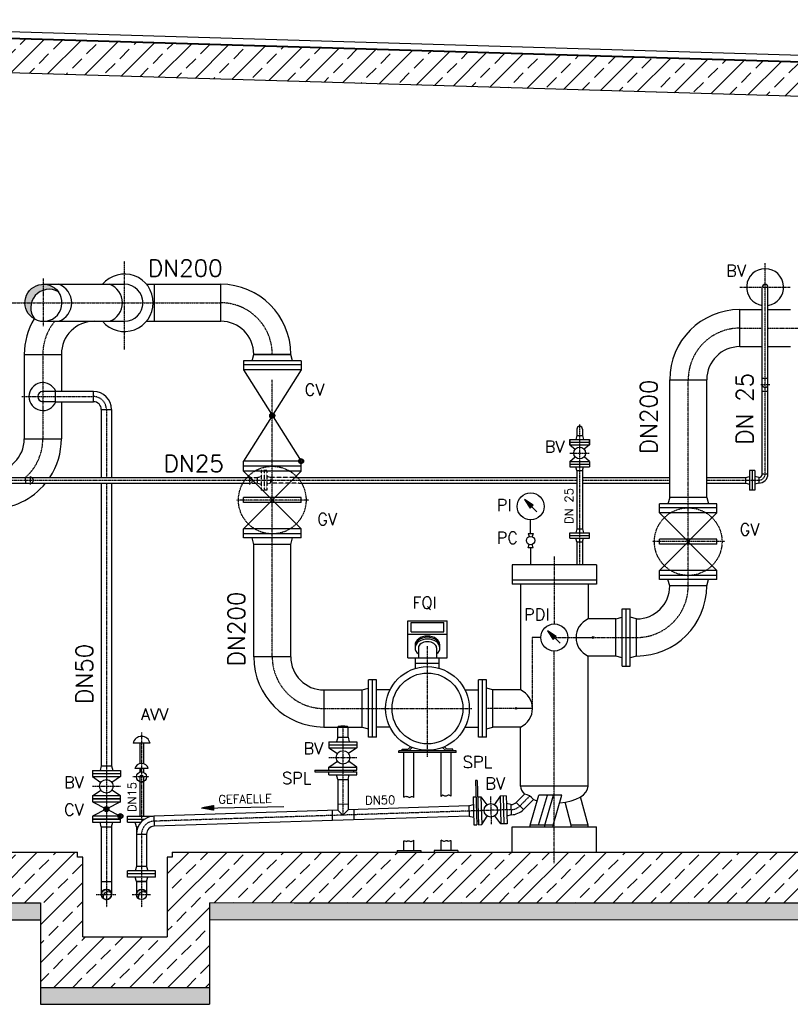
# Model space of a CAD drawing. Header units: millimetres. Extents: x -197187 to 241957296, y -45270 to 70505.
# Tile 108 of 116: x 87648 to 92206, y 2478 to 8303. Entities that reach past the tile are written whole.
import ezdxf
from ezdxf.enums import TextEntityAlignment as Align

# ---------------------------------------------------------------- set-up
doc = ezdxf.new("R2010")
doc.units = ezdxf.units.MM
doc.header["$LTSCALE"] = 0.5
for name, pattern in [('DASHDOT', [1, 0.5, -0.25, 0, -0.25]), ('DOT', [0.25, 0, -0.25]), ('HIDDEN', [0.375, 0.25, -0.125])]:
    doc.linetypes.add(name, pattern=pattern)
for name, color, linetype in [('21', 7, 'Continuous'), ('41', 7, 'Continuous'), ('42', 7, 'Continuous'), ('Beschriftung', 7, 'Continuous'), ('P-MU025ENTLÜ', 7, 'Continuous'), ('P-MU050ENTL', 7, 'Continuous'), ('P-MU150AUSL', 7, 'Continuous'), ('P-MU150EINL', 7, 'Continuous'), ('P-MU200EINL', 7, 'Continuous')]:
    doc.layers.add(name, color=color, linetype=linetype)
doc.styles.add('ROMANS', font='ROMANS', dxfattribs={"height": 0.2})

# ---------------------------------------------------------------- blocks, each defined once
blk = doc.blocks.new('FPFEIL')
at = {"layer": '41', "color": 7, "linetype": 'Continuous'}
for p, q in [((-99.9998, 18.5851), (-92.9259, 18.5851)), ((-99.9998, 15.7051), (-78.5259, 15.7051)), ((-99.9998, 12.8251), (-64.1259, 12.8251)), ((-99.9998, 12.8251), (-64.1259, 12.8251)), ((-99.9998, 9.9452), (-49.7259, 9.9452)), ((-99.9998, 7.0652), (-35.3259, 7.0652)), ((-99.9998, 4.1852), (-20.926, 4.1852)), ((-99.9998, 4.1852), (-20.926, 4.1852)), ((-99.9998, 1.3052), (-6.526, 1.3052)), ((-99.9998, -1.5748), (-7.874, -1.5748)), ((-99.9998, -4.4548), (-22.274, -4.4548)), ((-99.9998, -4.4548), (-22.274, -4.4548)), ((-99.9998, -7.3348), (-36.6739, -7.3348)), ((-99.9998, -10.2148), (-51.0739, -10.2148)), ((-99.9998, -13.0948), (-65.4739, -13.0948)), ((-99.9998, -13.0948), (-65.4739, -13.0948)), ((-99.9998, -15.9748), (-79.8739, -15.9748)), ((-99.9998, -18.8548), (-94.2739, -18.8548))]:
    blk.add_line(p, q, dxfattribs=at)
blk.add_lwpolyline([(0, 0), (-99.9998, -20), (-99.9998, 20), (0, 0)], close=True, dxfattribs=at)

msp = doc.modelspace()

# ---------------------------------------------------------------- hatches: boundary and pattern name
at = {"lineweight": 5}
h = msp.add_hatch(dxfattribs=at)
h.set_pattern_fill('ANSI33', color=256, scale=25)
h.set_pattern_definition([(45, (128314.58, -19317.34), (-112.2532, 112.2532), []), (45, (128426.83, -19317.34), (-112.2532, 112.2532), [79.375, -39.6875])])
h.paths.add_polyline_path([(83886.261, 8280.693), (83906.252, 8300.093), (94915.721, 7969.809), (94935.712, 7949.209), (94935.712, 7788.471), (94915.721, 7769.071), (94885.78, 7769.969), (94845.78, 7811.169), (94845.78, 7771.169), (83906.252, 8099.355), (83886.261, 8119.955)])
h = msp.add_hatch(dxfattribs=at)
h.set_pattern_fill('ANSI33', color=256, scale=25)
h.set_pattern_definition([(45, (128314.79, -19369.34), (-112.2532, 112.2532), []), (45, (128427.04, -19369.34), (-112.2532, 112.2532), [79.375, -39.6875])])
h.paths.add_polyline_path([(94785.78, 7772.969), (94535.78, 7780.469), (94535.78, 3378.469), (88550.78, 3378.469), (88550.78, 3348.469), (88520.78, 3348.469), (88520.78, 2878.469), (88020.78, 2878.469), (88020.78, 3378.469), (84285.78, 3378.469), (84285.78, 8087.969), (84037.648, 8095.413), (84035.78, 3078.469), (87770.78, 3078.469), (87770.78, 2578.469), (88770.78, 2578.469), (88770.78, 3078.469), (94785.78, 3078.469)])
at = {"layer": 'Beschriftung', "lineweight": 5}
h = msp.add_hatch(dxfattribs=at)
h.set_pattern_fill('BETON_UNBEWEHRT', color=256, scale=200, angle=90, pattern_type=2)
h.set_pattern_definition([(135, (84035.78, 48240.51), (-35.35534, -35.35534), [25, -12.5])])
h.paths.add_polyline_path([(87770.78, 3078.469), (83885.78, 3078.469), (83885.78, 2978.469), (87770.78, 2978.469)])
h.paths.add_polyline_path([(88770.78, 2578.469), (87770.78, 2578.469), (87770.78, 2478.469), (88770.78, 2478.469)])
h.paths.add_polyline_path([(94935.78, 3078.469), (88770.78, 3078.469), (88770.78, 2978.469), (94935.78, 2978.469)])
at = {"layer": 'P-MU200EINL', "linetype": 'Continuous', "ltscale": 10}
h = msp.add_hatch(color=256, dxfattribs=at)
h.paths.add_polyline_path([(87717.272, 6628.469), (87679.23, 6628.469, 0.27029068), (87734.836, 6533.121, -0.23329223)])
h.paths.add_polyline_path([(87788.78, 6738.019), (87788.78, 6702.769, -0.21036679), (87876.613, 6693.94, 0.23684684)])
h.paths.add_polyline_path([(87788.78, 6702.769), (87788.78, 6738.019, 0.41421356), (87679.23, 6628.469), (87717.272, 6628.469, -0.25004036)])
at = {"layer": 'P-MU200EINL'}
h = msp.add_hatch(color=0, dxfattribs=at)
h.dxf.hatch_style = 1
h.paths.add_polyline_path([(88146.437, 3128.469), (88130.63, 3128.469, 0.27424639), (88146.322, 3102.012, -0.23109795)])
h.paths.add_polyline_path([(88160.78, 3142.471), (88160.78, 3158.619, 0.41421356), (88130.63, 3128.469), (88146.437, 3128.469, -0.1710683)])
h.paths.add_polyline_path([(88160.78, 3158.619), (88160.78, 3142.471, -0.23800733), (88187.93, 3141.58, 0.28780619)])
h.paths.add_polyline_path([(88354.437, 3128.469), (88338.63, 3128.469, 0.27424639), (88354.322, 3102.012, -0.23109795)])
h.paths.add_polyline_path([(88368.78, 3142.471), (88368.78, 3158.619, 0.41421356), (88338.63, 3128.469), (88354.437, 3128.469, -0.1710683)])
h.paths.add_polyline_path([(88368.78, 3158.619), (88368.78, 3142.471, -0.23800733), (88395.93, 3141.58, 0.28780619)])

# ---------------------------------------------------------------- linework, layer by layer
for p, q in [((94915.721, 7969.809), (83880.779, 8300.857)), ((85257.954, 8303.209), (96376.477, 7969.653)), ((85295.922, 8265.241), (96339.847, 7932.536)), ((96290.698, 7931.061), (85298.091, 8263.072)), ((94845.78, 7771.169), (83880.779, 8100.119)), ((87990.78, 3348.469), (87990.78, 3378.469)), ((88550.78, 3378.469), (88550.78, 3348.469)), ((88020.78, 3348.469), (87990.78, 3348.469)), ((88020.78, 2878.469), (88020.78, 3348.469)), ((88520.78, 3348.469), (88520.78, 2878.469)), ((88550.78, 3348.469), (88520.78, 3348.469)), ((83885.78, 3078.469), (87770.78, 3078.469)), ((87770.78, 3078.469), (87770.78, 2478.469)), ((88770.78, 3078.469), (88770.78, 2478.469)), ((83885.78, 2978.469), (87770.78, 2978.469)), ((87770.78, 2578.469), (88770.78, 2578.469)), ((87770.78, 2478.469), (88770.78, 2478.469))]:
    msp.add_line(p, q)
at = {"lineweight": 5}
for p, q in [((88770.78, 3078.469), (94935.78, 3078.469)), ((94935.78, 2978.469), (88770.78, 2978.469))]:
    msp.add_line(p, q, dxfattribs=at)
at = {"layer": '21', "linetype": 'DASHDOT', "ltscale": 10}
for p, q in [((88368.78, 4086.534), (88368.78, 3559.867)), ((88411.601, 3823.469), (88316.78, 3823.469))]:
    msp.add_line(p, q, dxfattribs=at)
at = {"layer": '21', "linetype": 'Continuous', "ltscale": 10}
for p, q in [((88418.78, 4023.469), (88318.78, 4023.469)), ((90229.78, 3967.469), (89888.623, 3967.469)), ((90229.78, 3977.469), (89889.78, 3977.469)), ((89889.78, 3967.469), (89889.78, 3977.469)), ((89909.78, 3977.469), (89909.78, 3987.469)), ((89909.78, 3987.469), (89945.638, 3987.469)), ((89919.78, 3703.681), (89919.78, 3967.469)), ((89945.638, 3987.469), (89960.099, 4001.93)), ((89949.78, 3977.469), (89970.099, 3997.788)), ((89979.78, 3701.823), (89979.78, 3967.469)), ((90139.78, 3708.442), (90139.78, 3967.469)), ((90169.78, 3977.469), (90149.461, 3997.788)), ((90173.922, 3987.469), (90159.461, 4001.93)), ((90209.78, 3987.469), (90173.922, 3987.469)), ((90199.78, 3710.3), (90199.78, 3967.469)), ((90209.78, 3977.469), (90209.78, 3987.469)), ((90229.78, 3967.469), (90229.78, 3977.469)), ((88408.78, 3873.469), (88328.78, 3873.469)), ((88286.28, 3591.469), (88435.11, 3591.469)), ((88286.28, 3555.469), (88286.28, 3591.469)), ((88286.28, 3573.469), (88384.988, 3573.469)), ((88286.28, 3555.469), (88364.727, 3555.469)), ((88441.364, 3591.855), (88443.305, 3531.587)), ((88338.63, 3528.469), (88347.601, 3528.469)), ((88338.63, 3528.469), (88347.601, 3528.469)), ((90559.78, 3528.469), (91059.78, 3528.469)), ((84285.78, 3378.469), (87990.78, 3378.469)), ((88550.78, 3378.469), (94535.78, 3378.469)), ((89270.78, 3078.469), (94785.78, 3078.469)), ((88020.78, 2878.469), (88520.78, 2878.469))]:
    msp.add_line(p, q, dxfattribs=at)
msp.add_circle((88368.78, 3823.469), 30, dxfattribs=at)
msp.add_arc((88368.78, 3823.469), 10.65, 0, 180, dxfattribs=at)
at = {"layer": '41', "linetype": 'Continuous', "ltscale": 10}
for p, q in [((90677.958, 4228.469), (90583.54, 4228.469)), ((88358.13, 4023.469), (88358.13, 3902.085)), ((88379.43, 4023.469), (88379.43, 3902.085)), ((88358.13, 3873.469), (88358.13, 3851.515)), ((88368.78, 3853.469), (88368.78, 3873.469)), ((88379.43, 3873.469), (88379.43, 3851.515)), ((88358.13, 3823.469), (88358.13, 3591.469)), ((88358.13, 3795.469), (88379.43, 3795.469)), ((88379.43, 3823.469), (88379.43, 3591.469)), ((90666.479, 3538.469), (90718.746, 3715.45)), ((90716.479, 3538.469), (90768.746, 3715.45)), ((90855.349, 3715.45), (90718.746, 3715.45)), ((90753.081, 3538.469), (90805.349, 3715.45)), ((90803.081, 3538.469), (90855.349, 3715.45)), ((90909.78, 3538.469), (90873.716, 3673.716)), ((91009.78, 3538.469), (90965.228, 3705.549)), ((88338.63, 3528.469), (88331.395, 3555.469)), ((90559.78, 3378.469), (90559.78, 3528.469)), ((90803.081, 3538.469), (90666.479, 3538.469)), ((90666.479, 3528.469), (90666.479, 3538.469)), ((90753.081, 3528.469), (90753.081, 3538.469)), ((90803.081, 3528.469), (90803.081, 3538.469)), ((91009.78, 3538.469), (90909.78, 3538.469)), ((90909.78, 3528.469), (90909.78, 3538.469)), ((91009.78, 3528.469), (91009.78, 3538.469)), ((91059.78, 3378.469), (91059.78, 3528.469)), ((89919.78, 3388.469), (89919.78, 3446.073)), ((89979.78, 3388.469), (89979.78, 3448.86)), ((90139.78, 3388.469), (90139.78, 3448.86)), ((90199.78, 3388.469), (90199.78, 3446.073)), ((89879.78, 3388.469), (90019.78, 3388.469)), ((89879.78, 3388.469), (89879.78, 3378.469)), ((90019.78, 3388.469), (90019.78, 3378.469)), ((90239.78, 3388.469), (90099.78, 3388.469)), ((90099.78, 3388.469), (90099.78, 3378.469)), ((90239.78, 3388.469), (90239.78, 3378.469))]:
    msp.add_line(p, q, dxfattribs=at)
at = {"layer": '41', "linetype": 'DASHDOT', "ltscale": 10}
msp.add_line((90809.78, 3313.337), (90809.78, 3528.469), dxfattribs=at)
at = {"layer": '41', "linetype": 'Continuous', "ltscale": 10}
for centre in [(91039.489, 4648.469), (90583.54, 4228.469)]:
    msp.add_circle(centre, 5, dxfattribs=at)
for centre, radius, start, end in [((88368.78, 4012.219), 51.25, 12.6803833, 167.3196167), ((88368.78, 3861.802), 41.667, 16.2602028, 163.7397944)]:
    msp.add_arc(centre, radius, start, end, dxfattribs=at)
msp.add_ellipse((89559.78, 4118.919), major_axis=(30.15, 0), ratio=0.18529353, start_param=0, end_param=3.14159265, dxfattribs=at)
for points, knots in [([(89919.78, 3703.681), (89925.248, 3707.12), (89931.052, 3710.163), (89936.557, 3708.328), (89939.344, 3707.398), (89942.132, 3706.469), (89944.92, 3705.54), (89947.708, 3704.611), (89950.495, 3703.681), (89953.283, 3702.752), (89958.581, 3700.986), (89963.823, 3709.644), (89969.08, 3708.328), (89973.01, 3707.343), (89976.631, 3705.207), (89979.78, 3701.823)], [0, 0, 0, 0, 0.27067598, 0.27067598, 0.27067598, 0.40774993, 0.40774993, 0.40774993, 0.5448234, 0.5448234, 0.5448234, 0.80530286, 0.80530286, 0.80530286, 1, 1, 1, 1]), ([(90199.78, 3710.3), (90194.312, 3713.738), (90188.508, 3716.781), (90183.003, 3714.946), (90180.216, 3714.017), (90177.428, 3713.088), (90174.64, 3712.159), (90171.852, 3711.229), (90169.064, 3710.3), (90166.277, 3709.371), (90160.979, 3707.605), (90155.736, 3716.263), (90150.479, 3714.946), (90146.55, 3713.962), (90142.929, 3711.826), (90139.78, 3708.442)], [0, 0, 0, 0, 0.27067598, 0.27067598, 0.27067598, 0.40774993, 0.40774993, 0.40774993, 0.5448234, 0.5448234, 0.5448234, 0.80530286, 0.80530286, 0.80530286, 1, 1, 1, 1]), ([(89919.78, 3446.073), (89923.56, 3445.701), (89927.254, 3444.883), (89930.981, 3444.214), (89933.202, 3443.815), (89935.358, 3442.667), (89937.486, 3442.356), (89938.947, 3442.142), (89939.749, 3444.866), (89941.203, 3445.143), (89944.401, 3445.753), (89948.226, 3445.753), (89951.425, 3445.143), (89954.556, 3444.547), (89957.553, 3441.072), (89960.717, 3441.426), (89962.856, 3441.666), (89965.093, 3442.413), (89967.222, 3443.285), (89971.546, 3445.056), (89975.734, 3446.661), (89979.78, 3448.86)], [0, 0, 0, 0, 0.17880439, 0.17880439, 0.17880439, 0.28533977, 0.28533977, 0.28533977, 0.35850758, 0.35850758, 0.35850758, 0.51947859, 0.51947859, 0.51947859, 0.67708789, 0.67708789, 0.67708789, 0.78362327, 0.78362327, 0.78362327, 1, 1, 1, 1]), ([(90199.78, 3446.073), (90196, 3445.701), (90192.306, 3444.883), (90188.579, 3444.214), (90186.358, 3443.815), (90184.202, 3442.667), (90182.074, 3442.356), (90180.613, 3442.142), (90179.811, 3444.866), (90178.357, 3445.143), (90175.159, 3445.753), (90171.333, 3445.753), (90168.135, 3445.143), (90165.004, 3444.547), (90162.006, 3441.072), (90158.843, 3441.426), (90156.704, 3441.666), (90154.467, 3442.413), (90152.338, 3443.285), (90148.014, 3445.056), (90143.825, 3446.661), (90139.78, 3448.86)], [0, 0, 0, 0, 0.17880439, 0.17880439, 0.17880439, 0.28533977, 0.28533977, 0.28533977, 0.35850758, 0.35850758, 0.35850758, 0.51947859, 0.51947859, 0.51947859, 0.67708789, 0.67708789, 0.67708789, 0.78362327, 0.78362327, 0.78362327, 1, 1, 1, 1])]:
    msp.add_open_spline(points, degree=3, knots=knots, dxfattribs=at)
at = {"layer": 'P-MU025ENTLÜ', "linetype": 'DASHDOT', "ltscale": 10}
for p, q in [((92056.78, 5616.469), (92056.78, 6863.297)), ((91906.78, 6720.469), (92204.402, 6720.469)), ((92031.331, 6144.469), (92084.504, 6144.469)), ((90959.78, 5909.046), (90959.78, 5078.469)), ((90902.28, 5739.469), (91017.28, 5739.469)), ((87712.781, 5553.038), (87712.781, 5603.917)), ((89008.297, 5553.029), (89008.297, 5603.909)), ((86949.757, 5578.469), (90942.93, 5578.469)), ((90976.63, 5578.469), (91492.23, 5578.469)), ((91711.33, 5578.469), (92018.78, 5578.469))]:
    msp.add_line(p, q, dxfattribs=at)
at = {"layer": 'P-MU025ENTLÜ', "linetype": 'Continuous', "ltscale": 10}
for p, q in [((92039.93, 5616.469), (92039.93, 6720.469)), ((92073.63, 5616.469), (92073.63, 6720.469)), ((92039.93, 6182.469), (92073.63, 6182.469)), ((92039.93, 6106.469), (92073.63, 6106.469)), ((90942.93, 5842.469), (90937.035, 5820.469)), ((90942.93, 5842.469), (90937.035, 5820.469)), ((90942.93, 5880.469), (90942.93, 5842.469)), ((90942.93, 5842.469), (90976.63, 5842.469)), ((90942.93, 5842.469), (90976.63, 5842.469)), ((90976.63, 5880.469), (90976.63, 5842.469)), ((90976.63, 5842.469), (90982.525, 5820.469)), ((90976.63, 5842.469), (90982.525, 5820.469)), ((90902.28, 5820.469), (91017.28, 5820.469)), ((90902.28, 5820.469), (90902.28, 5788.469)), ((90902.28, 5788.469), (90902.28, 5820.469)), ((90902.28, 5820.469), (90942.93, 5820.469)), ((90902.28, 5804.469), (91017.28, 5804.469)), ((90902.28, 5804.469), (90942.93, 5804.469)), ((90902.28, 5788.469), (91017.28, 5788.469)), ((90902.28, 5788.469), (90933.141, 5762.17)), ((90902.28, 5788.469), (90942.93, 5788.469)), ((90976.63, 5820.469), (91017.28, 5820.469)), ((90976.63, 5804.469), (91017.28, 5804.469)), ((90976.63, 5788.469), (91017.28, 5788.469)), ((91017.28, 5788.469), (90986.419, 5762.17)), ((91017.28, 5820.469), (91017.28, 5788.469)), ((91017.28, 5788.469), (91017.28, 5820.469)), ((90902.28, 5690.469), (90933.141, 5716.768)), ((91017.28, 5690.469), (90986.419, 5716.768)), ((90902.28, 5690.469), (90902.28, 5658.469)), ((90902.28, 5690.469), (91017.28, 5690.469)), ((90902.28, 5674.469), (91017.28, 5674.469)), ((90902.28, 5658.469), (91017.28, 5658.469)), ((90942.796, 5636.969), (90937.035, 5658.469)), ((90976.764, 5636.969), (90982.525, 5658.469)), ((91017.28, 5690.469), (91017.28, 5658.469)), ((87095.78, 5595.319), (89005.685, 5595.319)), ((87682.78, 5578.469), (87682.78, 5595.319)), ((89055.148, 5561.619), (89055.148, 5595.319)), ((89131.148, 5595.319), (89109.148, 5601.214)), ((89277.874, 5595.319), (90942.93, 5595.319)), ((90942.93, 5636.969), (90942.93, 5290.469)), ((90942.93, 5636.969), (90976.63, 5636.469)), ((90976.63, 5636.469), (90976.63, 5290.469)), ((90976.63, 5595.319), (91492.23, 5595.319)), ((91711.33, 5595.319), (91942.78, 5595.319)), ((91942.78, 5595.319), (91964.78, 5601.214)), ((91942.78, 5561.619), (91942.78, 5595.319)), ((91964.78, 5635.969), (91964.78, 5520.969)), ((91996.78, 5635.969), (91964.78, 5635.969)), ((91980.78, 5635.969), (91980.78, 5520.969)), ((91996.78, 5635.969), (91996.78, 5520.969)), ((92018.78, 5595.319), (91996.78, 5601.214)), ((92018.78, 5595.319), (92018.78, 5561.619)), ((92039.93, 5616.469), (92073.63, 5616.469)), ((87095.78, 5561.619), (88984.467, 5561.619)), ((87682.78, 5578.469), (87682.78, 5561.619)), ((89055.148, 5561.619), (89077.148, 5555.724)), ((89299.093, 5561.619), (90942.93, 5561.619)), ((90976.63, 5561.619), (91492.23, 5561.619)), ((91711.33, 5561.619), (91942.78, 5561.619)), ((91942.78, 5561.619), (91964.78, 5555.724)), ((92018.78, 5561.619), (91996.78, 5555.724)), ((91996.78, 5520.969), (91964.78, 5520.969)), ((90902.28, 5268.469), (91017.28, 5268.469)), ((90902.28, 5236.469), (90902.28, 5268.469)), ((90902.28, 5252.469), (91017.28, 5252.469)), ((90942.93, 5290.469), (90937.035, 5268.469)), ((90942.93, 5290.469), (90976.63, 5290.469)), ((90976.63, 5290.469), (90982.525, 5268.469)), ((91017.28, 5236.469), (91017.28, 5268.469)), ((90902.28, 5236.469), (91017.28, 5236.469)), ((90942.93, 5214.469), (90937.035, 5236.469)), ((90942.93, 5214.469), (90942.93, 5078.469)), ((90942.93, 5214.469), (90976.63, 5214.469)), ((90976.63, 5214.469), (90982.525, 5236.469)), ((90976.63, 5214.469), (90976.63, 5078.469))]:
    msp.add_line(p, q, dxfattribs=at)
at = {"layer": 'P-MU025ENTLÜ', "linetype": 'HIDDEN', "ltscale": 10}
for p, q in [((89005.685, 5595.319), (89055.148, 5595.319)), ((89055.148, 5595.319), (89077.148, 5601.214)), ((89055.148, 5561.619), (89055.148, 5595.319)), ((89109.148, 5635.969), (89077.148, 5635.969)), ((89077.148, 5635.969), (89077.148, 5520.969)), ((89093.148, 5635.969), (89093.148, 5520.969)), ((89109.148, 5635.969), (89109.148, 5520.969)), ((89131.148, 5595.319), (89131.148, 5561.619)), ((89277.874, 5595.319), (89131.148, 5595.319)), ((88984.467, 5561.619), (89055.148, 5561.619)), ((89131.148, 5561.619), (89109.148, 5555.724)), ((89299.093, 5561.619), (89131.148, 5561.619)), ((89109.148, 5520.969), (89077.148, 5520.969))]:
    msp.add_line(p, q, dxfattribs=at)
at = {"layer": 'P-MU025ENTLÜ', "linetype": 'Continuous', "ltscale": 10}
msp.add_circle((90959.78, 5739.469), 35, dxfattribs=at)
for centre, radius, start, end in [((92056.78, 6720.469), 109.55, 278.8478472, 261.1521528), ((92056.78, 6720.469), 16.85, 0, 180), ((92056.78, 6144.469), 16.85, 180, 0), ((90959.78, 5880.469), 16.85, 0, 180), ((87712.781, 5578.469), 16.85, 270, 90), ((92018.78, 5616.469), 54.85, 270, 0), ((92018.78, 5616.469), 21.15, 270, 0)]:
    msp.add_arc(centre, radius, start, end, dxfattribs=at)
at = {"layer": 'P-MU025ENTLÜ', "linetype": 'HIDDEN', "ltscale": 10}
msp.add_arc((89008.297, 5578.469), 16.85, 270, 90, dxfattribs=at)
at = {"layer": 'P-MU025ENTLÜ', "linetype": 'DASHDOT', "ltscale": 10}
msp.add_arc((92018.78, 5616.469), 38, 270, 0, dxfattribs=at)
at = {"layer": 'P-MU050ENTL', "linetype": 'DASHDOT', "ltscale": 10}
for p, q in [((87659.943, 6073.469), (88084.78, 6073.469)), ((88160.78, 5997.469), (88160.78, 5595.319)), ((88160.78, 5561.619), (88160.78, 3053.366)), ((89559.78, 4118.919), (89559.78, 3597.694)), ((89477.28, 3938.919), (89642.28, 3938.919)), ((88078.28, 3768.469), (88243.28, 3768.469)), ((90432.056, 3708.387), (90437.268, 3543.469)), ((90605.941, 3651.942), (90664.651, 3710.652)), ((90554.603, 3629.72), (88442.335, 3561.721)), ((88368.78, 3485.76), (88368.78, 3053.366)), ((88101.053, 3128.469), (88217.328, 3128.469)), ((88312.749, 3128.469), (88423.337, 3128.469))]:
    msp.add_line(p, q, dxfattribs=at)
at = {"layer": 'P-MU050ENTL', "linetype": 'Continuous', "ltscale": 10}
for p, q in [((87860.78, 6103.619), (87784.78, 6103.619)), ((87860.78, 6043.319), (87860.78, 6103.619)), ((88084.78, 6043.319), (88084.78, 6103.619)), ((87860.78, 6043.319), (87784.78, 6043.319)), ((88130.63, 5997.469), (88130.63, 5595.319)), ((88130.63, 5997.469), (88190.93, 5997.469)), ((88190.93, 5997.469), (88190.93, 5595.319)), ((88130.63, 5561.619), (88130.63, 3888.469)), ((88190.93, 5561.619), (88190.93, 3888.469)), ((89529.63, 4058.919), (89529.63, 4118.919)), ((89589.93, 4058.919), (89589.93, 4118.919)), ((89477.28, 4031.919), (89642.28, 4031.919)), ((89477.28, 4031.919), (89477.28, 3995.919)), ((89529.63, 4058.919), (89522.395, 4031.919)), ((89529.63, 4058.919), (89589.93, 4058.919)), ((89589.93, 4058.919), (89597.165, 4031.919)), ((89642.28, 4031.919), (89642.28, 3995.919)), ((89477.28, 4013.919), (89642.28, 4013.919)), ((89477.28, 3995.919), (89642.28, 3995.919)), ((89477.28, 3995.919), (89526.871, 3961.656)), ((89642.28, 3995.919), (89592.689, 3961.656)), ((89477.28, 3881.919), (89526.871, 3916.182)), ((89642.28, 3881.919), (89592.689, 3916.182)), ((88078.28, 3861.469), (88243.28, 3861.469)), ((88078.28, 3861.469), (88078.28, 3825.469)), ((88130.63, 3888.469), (88123.395, 3861.469)), ((88130.63, 3888.469), (88190.93, 3888.469)), ((88190.93, 3888.469), (88198.165, 3861.469)), ((88243.28, 3861.469), (88243.28, 3825.469)), ((89392.575, 3863.919), (89642.28, 3863.919)), ((89392.575, 3863.919), (89392.575, 3853.919)), ((89392.575, 3853.919), (89642.28, 3853.919)), ((89477.28, 3881.919), (89642.28, 3881.919)), ((89477.28, 3863.919), (89477.28, 3881.919)), ((89477.28, 3835.919), (89477.28, 3853.919)), ((89621.78, 3863.919), (89621.78, 3853.919)), ((89642.28, 3863.919), (89642.28, 3881.919)), ((89642.28, 3835.919), (89642.28, 3853.919)), ((88078.28, 3843.469), (88243.28, 3843.469)), ((88078.28, 3825.469), (88243.28, 3825.469)), ((88078.28, 3825.469), (88127.871, 3791.206)), ((88243.28, 3825.469), (88193.689, 3791.206)), ((89477.28, 3835.919), (89642.28, 3835.919)), ((89529.63, 3808.919), (89522.395, 3835.919)), ((89529.63, 3808.919), (89589.93, 3808.919)), ((89529.63, 3808.919), (89529.63, 3626.889)), ((89589.93, 3808.919), (89597.165, 3835.919)), ((89589.93, 3808.919), (89589.93, 3628.83)), ((90354.017, 3803.356), (90344.023, 3803.034)), ((90344.023, 3803.034), (90352.31, 3540.784)), ((90354.017, 3803.356), (90362.305, 3541.101)), ((88078.28, 3711.469), (88127.871, 3745.732)), ((88243.28, 3711.469), (88193.689, 3745.732)), ((88243.28, 3675.469), (88078.28, 3591.469)), ((88078.28, 3675.469), (88243.28, 3591.469)), ((90329.107, 3705.134), (90347.098, 3705.702)), ((90329.107, 3705.134), (90334.319, 3540.216)), ((90357.093, 3706.018), (90375.085, 3706.587)), ((90375.085, 3706.587), (90380.296, 3541.669)), ((90375.085, 3706.587), (90410.897, 3658.103)), ((90489.028, 3710.188), (90456.348, 3659.539)), ((90525.01, 3711.325), (90489.028, 3710.188)), ((90489.028, 3710.188), (90494.239, 3545.27)), ((90507.019, 3710.756), (90512.23, 3545.838)), ((90525.01, 3711.325), (90530.221, 3546.407)), ((90584.622, 3673.261), (90633.032, 3721.671)), ((90627.261, 3630.623), (90584.622, 3673.261)), ((90627.261, 3630.623), (90686.402, 3689.764)), ((89529.63, 3626.889), (88441.364, 3591.855)), ((88724.241, 3638.864), (89209.444, 3648.095)), ((89495.78, 3625.799), (89495.78, 3565.468)), ((89589.93, 3662.698), (89529.63, 3660.757)), ((89529.63, 3626.889), (89559.78, 3597.694)), ((89559.78, 3597.694), (89589.93, 3628.83)), ((90303.779, 3651.811), (89589.93, 3628.83)), ((89623.78, 3629.92), (89623.78, 3569.589)), ((90303.774, 3651.957), (90330.532, 3660.041)), ((90303.774, 3651.957), (90305.679, 3591.687)), ((90553.65, 3659.853), (90526.435, 3666.232)), ((90553.65, 3659.853), (90555.554, 3599.584)), ((88130.63, 3528.469), (88123.395, 3555.469)), ((88190.93, 3528.469), (88198.165, 3555.469)), ((90305.684, 3591.541), (88443.305, 3531.587)), ((90305.679, 3591.687), (90332.894, 3585.309)), ((90361.661, 3561.477), (90351.666, 3561.155)), ((90380.296, 3541.669), (90412.975, 3592.317)), ((90494.239, 3545.27), (90458.427, 3593.754)), ((90555.554, 3599.584), (90528.796, 3591.5)), ((88130.63, 3528.469), (88130.63, 3128.469)), ((88130.63, 3528.469), (88190.93, 3528.469)), ((88190.93, 3528.469), (88190.93, 3128.469)), ((88338.63, 3528.469), (88338.63, 3294.469)), ((90334.319, 3540.216), (90352.31, 3540.784)), ((90362.305, 3541.101), (90380.296, 3541.669)), ((90530.221, 3546.407), (90494.239, 3545.27)), ((88338.63, 3485.76), (88398.93, 3485.76)), ((88398.93, 3485.76), (88398.93, 3294.469)), ((88451.28, 3267.469), (88286.28, 3267.469)), ((88286.28, 3231.469), (88286.28, 3267.469)), ((88338.63, 3294.469), (88331.395, 3267.469)), ((88398.93, 3294.469), (88338.63, 3294.469)), ((88398.93, 3294.469), (88406.165, 3267.469)), ((88451.28, 3231.469), (88451.28, 3267.469)), ((88130.63, 3204.469), (88190.93, 3204.469)), ((88451.28, 3249.469), (88286.28, 3249.469)), ((88451.28, 3231.469), (88286.28, 3231.469)), ((88338.63, 3204.469), (88331.395, 3231.469)), ((88338.63, 3204.469), (88398.93, 3204.469)), ((88398.93, 3204.469), (88338.63, 3204.469)), ((88338.63, 3204.469), (88338.63, 3128.469)), ((88398.93, 3204.469), (88406.165, 3231.469)), ((88398.93, 3204.469), (88398.93, 3128.469))]:
    msp.add_line(p, q, dxfattribs=at)
at = {"layer": 'P-MU050ENTL', "linetype": 'Continuous'}
for p, q in [((88084.78, 6103.619), (87860.78, 6103.619)), ((87860.78, 6043.319), (88084.78, 6043.319))]:
    msp.add_line(p, q, dxfattribs=at)
at = {"layer": 'P-MU050ENTL', "linetype": 'Continuous', "ltscale": 10}
for points in [[(88078.28, 3693.469), (88243.28, 3693.469), (88243.28, 3711.469), (88078.28, 3711.469)], [(88078.28, 3675.469), (88243.28, 3675.469), (88243.28, 3693.469), (88078.28, 3693.469)], [(88078.28, 3573.469), (88243.28, 3573.469), (88243.28, 3591.469), (88078.28, 3591.469)], [(88078.28, 3555.469), (88243.28, 3555.469), (88243.28, 3573.469), (88078.28, 3573.469)]]:
    msp.add_lwpolyline(points, close=True, dxfattribs=at)
for points in [[(88187.93, 3141.58, 1.37095256), (88146.322, 3102.012, -0.72941984), (88187.93, 3141.58)], [(88395.93, 3141.58, 1.37095256), (88354.322, 3102.012, -0.72941984), (88395.93, 3141.58)]]:
    msp.add_lwpolyline(points, format="xyb", dxfattribs=at)
for centre, radius in [((89559.78, 3938.919), 40), ((88160.78, 3768.469), 40), ((88160.78, 3633.469), 15), ((88160.78, 3633.469), 10), ((88160.78, 3633.469), 5), ((90434.662, 3625.928), 40), ((88243.28, 3591.469), 10), ((88243.28, 3591.469), 5), ((88160.78, 3128.469), 30.15), ((88368.78, 3128.469), 30.15)]:
    msp.add_circle(centre, radius, dxfattribs=at)
at = {"layer": 'P-MU050ENTL', "linetype": 'Continuous'}
msp.add_arc((87784.78, 6073.469), 82.5, 21.4355589, 338.5644411, dxfattribs=at)
at = {"layer": 'P-MU050ENTL', "linetype": 'Continuous', "ltscale": 10}
for centre, radius, start, end in [((87784.78, 6073.469), 30.15, 90, 270), ((88084.78, 5997.469), 106.15, 0, 90), ((88084.78, 5997.469), 45.85, 0, 90), ((90552.201, 3705.682), 45.85, 271.8110583, 314.9999917), ((90552.201, 3705.682), 106.15, 271.8110583, 314.9999972), ((88444.78, 3485.76), 106.15, 91.8438667, 180), ((88444.78, 3485.76), 45.85, 91.8438667, 180), ((88160.78, 3128.469), 30.15, 241.3444028, 25.7754167)]:
    msp.add_arc(centre, radius, start, end, dxfattribs=at)
at = {"layer": 'P-MU050ENTL', "linetype": 'DASHDOT', "ltscale": 10}
for centre, start, end in [((88084.78, 5997.469), 0, 90), ((90552.201, 3705.682), 271.8110583, 314.9999944), ((88444.78, 3485.76), 91.8438667, 180)]:
    msp.add_arc(centre, 76, start, end, dxfattribs=at)
at = {"layer": 'P-MU200EINL', "linetype": 'DASHDOT', "ltscale": 10}
for p, q in [((88267.78, 6351.557), (88267.78, 6876.507)), ((87788.78, 6490.514), (87788.78, 6771.517)), ((87587.656, 6628.469), (88836.78, 6628.469)), ((91906.78, 6478.469), (92039.93, 6478.469)), ((92073.63, 6478.469), (92798.818, 6478.469)), ((87784.78, 6323.469), (87784.78, 5823.469)), ((89141.78, 4533.469), (89141.78, 6173.469)), ((91601.78, 4953.469), (91601.78, 6173.469)), ((89357.942, 5461.469), (88929.954, 5461.469)), ((91817.942, 5215.469), (91389.954, 5215.469)), ((90809.78, 5128.172), (90809.78, 4728.469)), ((90677.958, 4648.469), (90677.958, 4228.469)), ((90809.78, 4648.469), (91039.489, 4648.469)), ((90938.418, 4648.469), (91296.78, 4648.469)), ((90059.78, 3943.283), (90059.78, 4597.469)), ((90809.78, 3528.469), (90809.78, 4568.469)), ((89446.78, 4228.469), (90322.78, 4228.469)), ((90578.54, 4228.469), (90411.816, 4228.469))]:
    msp.add_line(p, q, dxfattribs=at)
at = {"layer": 'P-MU200EINL', "linetype": 'Continuous', "ltscale": 10}
for p, q in [((87788.78, 6738.019), (88267.78, 6738.019)), ((88397.775, 6738.019), (88836.78, 6738.019)), ((88445.78, 6518.919), (88445.78, 6738.019)), ((88836.78, 6518.919), (88836.78, 6738.019)), ((91906.78, 6368.919), (91906.78, 6588.019)), ((91906.78, 6588.019), (92039.93, 6588.019)), ((92073.63, 6588.019), (92206.78, 6588.019)), ((87788.78, 6518.919), (88267.78, 6518.919)), ((88397.775, 6518.919), (88836.78, 6518.919)), ((91906.78, 6368.919), (92039.93, 6368.919)), ((92073.63, 6368.919), (92206.78, 6368.919)), ((87675.23, 6323.469), (87894.33, 6323.469)), ((87675.23, 6323.469), (87675.23, 5823.469)), ((87894.33, 6323.469), (87894.33, 6103.619)), ((89022.048, 6285.469), (89032.23, 6323.469)), ((89032.23, 6323.469), (89251.33, 6323.469)), ((89251.33, 6323.469), (89032.23, 6323.469)), ((89261.512, 6285.469), (89251.33, 6323.469)), ((88971.78, 6285.469), (88971.78, 6231.469)), ((89311.78, 6285.469), (88971.78, 6285.469)), ((89311.78, 6261.469), (88971.78, 6261.469)), ((89311.78, 6285.469), (89311.78, 6231.469)), ((89311.78, 6231.469), (88971.78, 6231.469)), ((88971.78, 6231.469), (89311.78, 5691.469)), ((89311.78, 6231.469), (88971.78, 5691.469)), ((91492.23, 6173.469), (91711.33, 6173.469)), ((91492.23, 5477.469), (91492.23, 6173.469)), ((91711.33, 5477.469), (91711.33, 6173.469)), ((87894.33, 6043.319), (87894.33, 5823.469)), ((87675.23, 5823.469), (87894.33, 5823.469)), ((88971.78, 5631.469), (88971.78, 5691.469)), ((89311.78, 5691.469), (88971.78, 5691.469)), ((89311.78, 5661.469), (88971.78, 5661.469)), ((89311.78, 5631.469), (89311.78, 5691.469)), ((89311.78, 5631.469), (88971.78, 5631.469)), ((88971.78, 5291.469), (89311.78, 5631.469)), ((89311.78, 5291.469), (88971.78, 5631.469)), ((89311.78, 5476.469), (88971.78, 5476.469)), ((88971.78, 5446.469), (88971.78, 5476.469)), ((89311.78, 5446.469), (89311.78, 5476.469)), ((91492.23, 5477.469), (91482.048, 5439.469)), ((91711.33, 5477.469), (91492.23, 5477.469)), ((91711.33, 5477.469), (91721.512, 5439.469)), ((89311.78, 5446.469), (88971.78, 5446.469)), ((90707.439, 5390.921), (90633.105, 5465.255)), ((91431.78, 5385.469), (91431.78, 5439.469)), ((91771.78, 5439.469), (91431.78, 5439.469)), ((91771.78, 5385.469), (91771.78, 5439.469)), ((91771.78, 5415.469), (91431.78, 5415.469)), ((91771.78, 5385.469), (91431.78, 5385.469)), ((91431.78, 5045.469), (91771.78, 5385.469)), ((91771.78, 5045.469), (91431.78, 5385.469)), ((90669.78, 5263.897), (90669.78, 5343.897)), ((89311.78, 5291.469), (88971.78, 5291.469)), ((88971.78, 5237.469), (88971.78, 5291.469)), ((89311.78, 5261.469), (88971.78, 5261.469)), ((89311.78, 5237.469), (89311.78, 5291.469)), ((90654.78, 5263.897), (90684.78, 5263.897)), ((90654.78, 5263.897), (90661.459, 5244.971)), ((90654.78, 5263.897), (90661.459, 5244.971)), ((90684.78, 5263.897), (90678.1, 5244.971)), ((89311.78, 5237.469), (88971.78, 5237.469)), ((89032.23, 5199.469), (89022.048, 5237.469)), ((89032.23, 4533.469), (89032.23, 5199.469)), ((89251.33, 5199.469), (89032.23, 5199.469)), ((89251.33, 5199.469), (89261.512, 5237.469)), ((89251.33, 4533.469), (89251.33, 5199.469)), ((90654.78, 5178.897), (90661.459, 5197.822)), ((90684.78, 5178.897), (90678.1, 5197.822)), ((91771.78, 5230.469), (91431.78, 5230.469)), ((91431.78, 5200.469), (91431.78, 5230.469)), ((91771.78, 5200.469), (91431.78, 5200.469)), ((91771.78, 5200.469), (91771.78, 5230.469)), ((90684.78, 5178.897), (90654.78, 5178.897)), ((90669.78, 5178.897), (90669.78, 5084.883)), ((90559.78, 5078.469), (90559.78, 4963.469)), ((91059.78, 5078.469), (90559.78, 5078.469)), ((91059.78, 5078.469), (91059.78, 4963.469)), ((91771.78, 5045.469), (91431.78, 5045.469)), ((91431.78, 4991.469), (91431.78, 5045.469)), ((91771.78, 5015.469), (91431.78, 5015.469)), ((91771.78, 4991.469), (91771.78, 5045.469)), ((91059.78, 4988.469), (90559.78, 4988.469)), ((91059.78, 4963.469), (90559.78, 4963.469)), ((90609.78, 4963.469), (90609.78, 4338.019)), ((91009.78, 4963.469), (91009.78, 4758.019)), ((91771.78, 4991.469), (91431.78, 4991.469)), ((91492.23, 4953.469), (91482.048, 4991.469)), ((91711.33, 4953.469), (91492.23, 4953.469)), ((91711.33, 4953.469), (91721.512, 4991.469)), ((91210.78, 4818.469), (91258.78, 4818.469)), ((91210.78, 4478.469), (91210.78, 4818.469)), ((91234.78, 4478.469), (91234.78, 4818.469)), ((91258.78, 4478.469), (91258.78, 4818.469)), ((89942.78, 4747.469), (90176.78, 4747.469)), ((89942.78, 4527.469), (89942.78, 4747.469)), ((89962.78, 4737.469), (90156.78, 4737.469)), ((89962.78, 4682.469), (89962.78, 4737.469)), ((90156.78, 4682.469), (90156.78, 4737.469)), ((90176.78, 4527.469), (90176.78, 4747.469)), ((91172.78, 4758.019), (91009.78, 4758.019)), ((91172.78, 4758.019), (91210.78, 4768.201)), ((91172.78, 4538.919), (91172.78, 4758.019)), ((91296.78, 4758.019), (91258.78, 4768.201)), ((91296.78, 4538.919), (91296.78, 4758.019)), ((89942.78, 4667.469), (90176.78, 4667.469)), ((89962.78, 4682.469), (90156.78, 4682.469)), ((90844.282, 4613.967), (90769.948, 4688.301)), ((89986.28, 4604.54), (89986.28, 4586.862)), ((90133.28, 4586.862), (90133.28, 4604.54)), ((90729.78, 4648.469), (90677.958, 4648.469)), ((90006.28, 4586.862), (90006.28, 4527.469)), ((90113.28, 4586.862), (90113.28, 4527.469)), ((89251.33, 4533.469), (89032.23, 4533.469)), ((89942.78, 4527.469), (90176.78, 4527.469)), ((89989.78, 4465.864), (89989.78, 4527.469)), ((89989.78, 4497.469), (90129.78, 4497.469)), ((90129.78, 4465.864), (90129.78, 4527.469)), ((91009.78, 3768.469), (91009.78, 4538.919)), ((91172.78, 4538.919), (91009.78, 4538.919)), ((91210.78, 4528.737), (91172.78, 4538.919)), ((91296.78, 4538.919), (91258.78, 4528.737)), ((91210.78, 4478.469), (91258.78, 4478.469)), ((89758.78, 4398.469), (89710.78, 4398.469)), ((89710.78, 4058.469), (89710.78, 4398.469)), ((89734.78, 4058.469), (89734.78, 4398.469)), ((89758.78, 4058.469), (89758.78, 4398.469)), ((90408.78, 4398.469), (90360.78, 4398.469)), ((90360.78, 4058.469), (90360.78, 4398.469)), ((90384.78, 4058.469), (90384.78, 4398.469)), ((90408.78, 4058.469), (90408.78, 4398.469)), ((89446.78, 4338.019), (89446.78, 4118.919)), ((89446.78, 4338.019), (89672.78, 4338.019)), ((89672.78, 4338.019), (89710.78, 4348.201)), ((89672.78, 4118.919), (89672.78, 4338.019)), ((89837.845, 4338.019), (89758.78, 4338.019)), ((90281.715, 4338.019), (90360.78, 4338.019)), ((90446.78, 4338.019), (90408.78, 4348.201)), ((90446.78, 4118.919), (90446.78, 4338.019)), ((90609.78, 4338.019), (90446.78, 4338.019)), ((89446.78, 4118.919), (89672.78, 4118.919)), ((89672.78, 4118.919), (89710.78, 4108.737)), ((89837.845, 4118.919), (89758.78, 4118.919)), ((90281.715, 4118.919), (90360.78, 4118.919)), ((90408.78, 4108.737), (90446.78, 4118.919)), ((90609.78, 4118.919), (90446.78, 4118.919)), ((90609.78, 3768.469), (90609.78, 4118.919)), ((89758.78, 4058.469), (89710.78, 4058.469)), ((90408.78, 4058.469), (90360.78, 4058.469)), ((91009.78, 3768.469), (90609.78, 3768.469))]:
    msp.add_line(p, q, dxfattribs=at)
msp.add_lwpolyline([(87734.836, 6533.121, -1.23269104), (87876.613, 6693.94, 0.81123329), (87734.836, 6533.121)], format="xyb", dxfattribs=at)
for centre, radius in [((89141.78, 5961.469), 15), ((89141.78, 5961.469), 10), ((89141.78, 5961.469), 5), ((89311.78, 5691.469), 15), ((89311.78, 5691.469), 10), ((89311.78, 5691.469), 5), ((90669.78, 5423.897), 80), ((90669.78, 5221.397), 25), ((90809.78, 4648.469), 80), ((90059.78, 4228.469), 247.5), ((90059.78, 4228.469), 209.5), ((88243.28, 3591.469), 15)]:
    msp.add_circle(centre, radius, dxfattribs=at)
at = {"layer": 'P-MU200EINL', "linetype": 'DASHDOT', "ltscale": 10}
for centre in [(89141.78, 5461.469), (91601.78, 5215.469)]:
    msp.add_circle(centre, 200, dxfattribs=at)
at = {"layer": 'P-MU200EINL', "linetype": 'Continuous', "ltscale": 10}
for centre, radius, start, end in [((88267.78, 6628.469), 170, 220.1215861, 139.8784139), ((87839.373, 6628.469), 116.197, 289.4736944, 70.5263056), ((88139.718, 6628.469), 116.192, 289.4667194, 70.5332778), ((88267.78, 6628.469), 109.55, 270, 90), ((88836.78, 6323.469), 414.55, 0, 90), ((87788.78, 6628.469), 109.55, 240.5003889, 36.7008472), ((91906.78, 6173.469), 414.55, 90, 180), ((88089.78, 6323.469), 414.55, 149.4338556, 180), ((88089.78, 6323.469), 195.45, 90, 180), ((88836.78, 6323.469), 195.45, 0, 90), ((91906.78, 6173.469), 195.45, 90, 180), ((87479.78, 5823.469), 195.45, 270, 0), ((87479.78, 5823.469), 414.55, 326.6085737, 0), ((87479.78, 5823.469), 414.55, 270, 320.8281288), ((91296.78, 4953.469), 195.45, 270, 0), ((91296.78, 4953.469), 414.55, 270, 0), ((91058.186, 4648.469), 119.768, 113.838875, 246.161125), ((89446.78, 4533.469), 414.55, 180, 270), ((89446.78, 4533.469), 195.45, 180, 270), ((90561.374, 4228.469), 119.768, 293.838875, 66.161125), ((90624.915, 3647.506), 74.608, 34.4997222, 83.7544972)]:
    msp.add_arc(centre, radius, start, end, dxfattribs=at)
at = {"layer": 'P-MU200EINL', "linetype": 'DASHDOT', "ltscale": 10}
for centre, start, end in [((88836.78, 6323.469), 0, 90), ((88089.78, 6323.469), 140.1470333, 180), ((91906.78, 6173.469), 90, 180), ((87479.78, 5823.469), 311.579742, 0), ((91296.78, 4953.469), 270, 0), ((89446.78, 4533.469), 180, 270)]:
    msp.add_arc(centre, 305, start, end, dxfattribs=at)
at = {"layer": 'P-MU200EINL', "linetype": 'Continuous', "ltscale": 10}
for centre, major_axis, ratio, start_param, end_param in [((90059.78, 4586.862), (73.5, 0), 0.70710612, 5.52763038, 10.18033288), ((90059.78, 4604.54), (73.5, 0), 0.70710612, 0, 3.14159265), ((90059.78, 4597.469), (73.5, 0), 0.70710612, 0, 3.14159265), ((90059.78, 4586.862), (53.5, 0), 0.68000374, 0, 3.14159265), ((90809.78, 3768.469), (-200, 0), 0.5, 0, 0.48700208), ((90809.78, 3768.469), (-200, 0), 0.5, 1.73187296, 3.14159265), ((90809.78, 3768.469), (-200, 0), 0.5, 0.90601108, 1.04212815)]:
    msp.add_ellipse(centre, major_axis=major_axis, ratio=ratio, start_param=start_param, end_param=end_param, dxfattribs=at)

# ---------------------------------------------------------------- block references
at = {"layer": 'P-MU050ENTL', "linetype": 'Continuous', "ltscale": 10, "xscale": 0.7000028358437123, "yscale": 0.7000028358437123, "rotation": 181.0901492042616}
msp.add_blockref('FPFEIL', (88724.241, 3638.864), dxfattribs=at)
at = {"layer": 'P-MU200EINL', "linetype": 'Continuous', "ltscale": 10, "xscale": 0.6000009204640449, "yscale": -0.6000009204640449, "rotation": 135}
for p in [(90633.105, 5465.255), (90769.948, 4688.301)]:
    msp.add_blockref('FPFEIL', p, dxfattribs=at)

# ---------------------------------------------------------------- texts
at = {"layer": '42', "linetype": 'Continuous', "ltscale": 10, "style": 'ROMANS'}
msp.add_text('AVV', height=70, dxfattribs=at).set_placement((88364.601, 4158.915))
at = {"layer": '42', "linetype": 'DOT', "ltscale": 10, "style": 'ROMANS'}
msp.add_text('DN15', height=50, rotation=90, dxfattribs=at).set_placement((88337.714, 3615.554))
at = {"layer": 'P-MU025ENTLÜ', "linetype": 'Continuous', "ltscale": 10, "style": 'ROMANS'}
msp.add_text('BV', height=70, rotation=360, dxfattribs=at).set_placement((91826.375, 6783.128))
msp.add_text('BV', height=70, dxfattribs=at).set_placement((90753.275, 5742.75))
msp.add_text('DN 25', height=50, rotation=90, dxfattribs=at).set_placement((90921.258, 5532.612), align=Align.RIGHT)
at = {"layer": 'P-MU050ENTL', "linetype": 'Continuous', "ltscale": 10, "style": 'ROMANS'}
for s, p in [('BV', (89325.891, 3957.759)), ('SPL', (90268.518, 3876.986)), ('SPL', (89199.659, 3781.575)), ('BV', (87910.124, 3756.403)), ('BV', (90401.308, 3749.975))]:
    msp.add_text(s, height=70, dxfattribs=at).set_placement(p)
at = {"layer": 'P-MU050ENTL', "linetype": 'DOT', "ltscale": 10, "style": 'ROMANS'}
for s, p in [('GEFAELLE', (88823.312, 3665.444)), ('DN50', (89691.522, 3659.858))]:
    msp.add_text(s, height=50, rotation=1.09, dxfattribs=at).set_placement(p)
at = {"layer": 'P-MU150AUSL', "linetype": 'Continuous', "ltscale": 10, "style": 'ROMANS'}
msp.add_text('DN200', height=100, dxfattribs=at).set_placement((88406.723, 6783.259))
msp.add_text('DN25', height=100, dxfattribs=at).set_placement((88855.579, 5627.812), align=Align.RIGHT)
at = {"layer": 'P-MU150EINL', "linetype": 'Continuous', "ltscale": 10, "style": 'ROMANS'}
msp.add_text('DN 25', height=100, rotation=90, dxfattribs=at).set_placement((91986.202, 6213.855), align=Align.RIGHT)
for s, p in [('DN200', (91418.267, 5732.848)), ('DN200', (88979.531, 4478.215)), ('DN50', (88080.642, 4255.487))]:
    msp.add_text(s, height=100, rotation=90, dxfattribs=at).set_placement(p)
at = {"layer": 'P-MU200EINL', "linetype": 'Continuous', "ltscale": 10, "style": 'ROMANS'}
for s, p in [('CV', (89332.761, 6079.574)), ('PI', (90469.345, 5396.698)), ('GV', (89407.772, 5313.769)), ('GV', (91906.302, 5252.745)), ('PC', (90469.164, 5203.111)), ('FQI', (89970.039, 4819.318)), ('PDI', (90630.73, 4749.883)), ('CV', (87910.368, 3595.306))]:
    msp.add_text(s, height=70, dxfattribs=at).set_placement(p)

doc.saveas('drawing.dxf')
